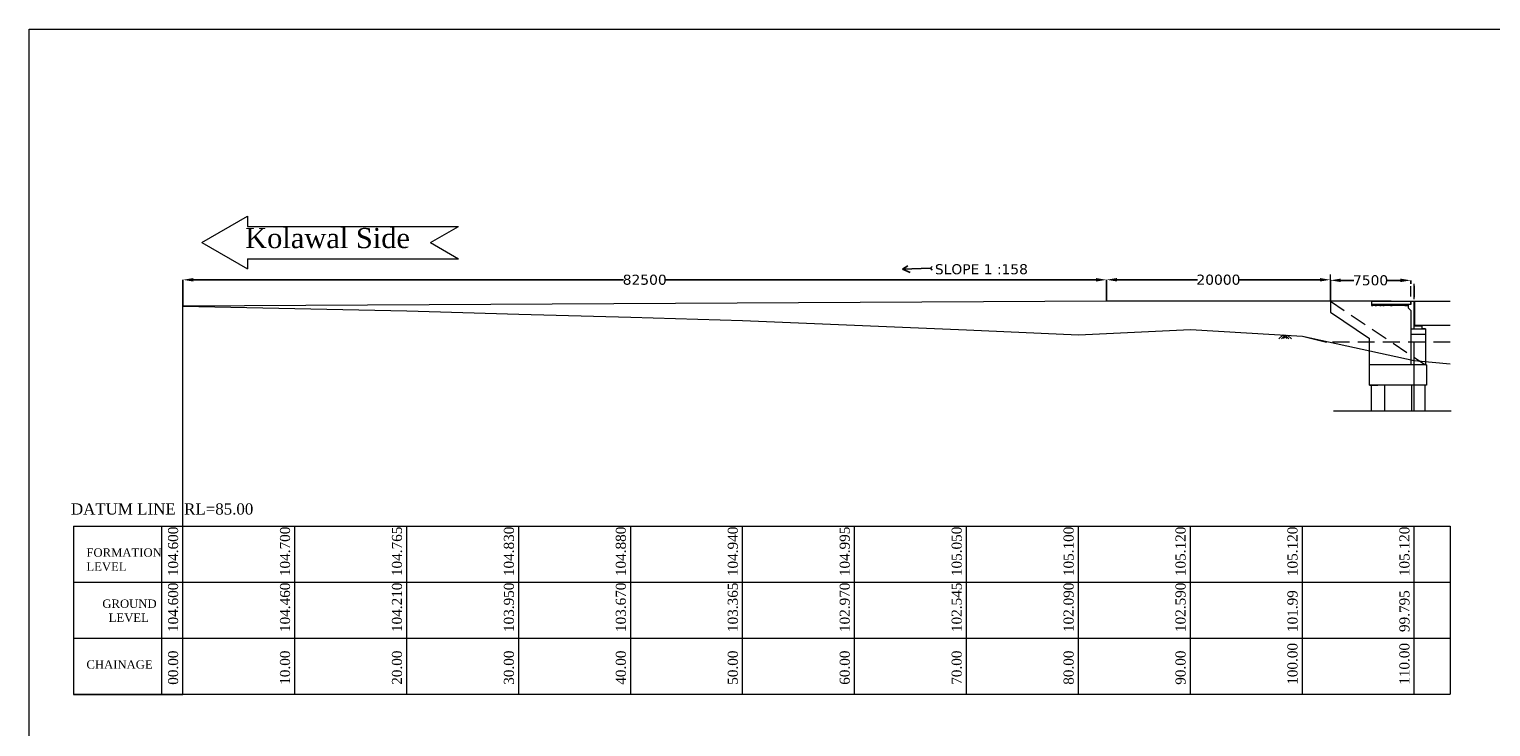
# Model space of a CAD drawing. Header units: millimetres. Extents: x -20950785 to 389010297, y -11535949 to 14056629.
# Tile 25 of 256: x 8343254 to 8473816, y -662681 to -600359. Entities that reach past the tile are written whole.
import ezdxf

# ---------------------------------------------------------------- set-up
doc = ezdxf.new("R2010")
doc.units = ezdxf.units.MM
doc.header["$LTSCALE"] = 60
doc.header["$MEASUREMENT"] = 0
doc.linetypes.add('HIDDEN', pattern=[0.375, 0.25, -0.125])
doc.styles.add('style1', font='txt.shx', dxfattribs={"height": 1})
doc.dimstyles.get("Standard").update_dxf_attribs({"dimtxt": 400, "dimasz": 215, "dimexe": 0.18, "dimexo": 0.0625, "dimgap": 0.09, "dimtad": 0, "dimtih": 1, "dimtoh": 1, "dimdec": 0, "dimzin": 4, "dimdsep": 46, "dimtxsty": 'Standard', "dimblk": 'OPEN90', "dimcen": 0, "dimadec": 0, "dimazin": 1, "dimtfac": 1, "dimtdec": 0, "dimtix": 1, "dimtofl": 0, "dimtmove": 0, "dimatfit": 3, "dimldrblk": 'OPEN30', "dimfxl": 1, "dimtolj": 1, "dimtzin": 0, "dimarcsym": 0})

# ---------------------------------------------------------------- blocks, each defined once
blk = doc.blocks.new('*D100')
at = {"color": 0, "lineweight": -2, "transparency": 16777216}
for p, q in [((8459486, -623779), (8459486, -622795)), ((8460421, -622795), (8461594, -622795)), ((8465741, -622795), (8464567, -622795)), ((8466676, -623108), (8466676, -622795))]:
    blk.add_line(p, q, dxfattribs=at)
for points in [[(8460421, -622639), (8460421, -622951), (8459486, -622795)], [(8465741, -622639), (8465741, -622951), (8466676, -622795)]]:
    blk.add_solid(points, dxfattribs=at)
at = {"layer": 'Defpoints', "color": 0, "lineweight": -2, "transparency": 16777216}
for p in [(8459486, -623779), (8466676, -622795), (8466676, -623108)]:
    blk.add_point(p, dxfattribs=at)
at = {"color": 0, "lineweight": 5, "transparency": 16777216, "insert": (8463081, -622795), "char_height": 500, "attachment_point": 5}
blk.add_mtext('\\A1;{\\fVerdana|b0|i0|c0|p34;\\H1.8x;7500}', dxfattribs=at)
blk = doc.blocks.new('*D136')
at = {"color": 0, "lineweight": -2, "transparency": 16777216}
for p, q in [((8439486, -624643), (8439486, -622743)), ((8440421, -622743), (8447608, -622743)), ((8458551, -622743), (8451364, -622743)), ((8459486, -624643), (8459486, -622743))]:
    blk.add_line(p, q, dxfattribs=at)
for points in [[(8440421, -622587), (8440421, -622899), (8439486, -622743)], [(8458551, -622587), (8458551, -622899), (8459486, -622743)]]:
    blk.add_solid(points, dxfattribs=at)
at = {"layer": 'Defpoints', "color": 0, "lineweight": -2, "transparency": 16777216}
for p in [(8439486, -622743), (8439486, -624643), (8459486, -624643)]:
    blk.add_point(p, dxfattribs=at)
at = {"color": 0, "lineweight": 5, "transparency": 16777216, "insert": (8449486, -622743), "char_height": 500, "attachment_point": 5}
blk.add_mtext('\\A1;{\\fVerdana|b0|i0|c0|p34;\\H1.8x;20000}', dxfattribs=at)
blk = doc.blocks.new('*D137')
at = {"color": 0, "lineweight": -2, "transparency": 16777216}
for p, q in [((8356986, -625092), (8356986, -622747)), ((8357921, -622747), (8396346, -622747)), ((8438551, -622747), (8400126, -622747)), ((8439486, -624643), (8439486, -622747))]:
    blk.add_line(p, q, dxfattribs=at)
for points in [[(8357921, -622591), (8357921, -622903), (8356986, -622747)], [(8438551, -622591), (8438551, -622903), (8439486, -622747)]]:
    blk.add_solid(points, dxfattribs=at)
at = {"layer": 'Defpoints', "color": 0, "lineweight": -2, "transparency": 16777216}
for p in [(8356986, -622747), (8356986, -625092), (8439486, -624643)]:
    blk.add_point(p, dxfattribs=at)
at = {"color": 0, "lineweight": 5, "transparency": 16777216, "insert": (8398236, -622747), "char_height": 500, "attachment_point": 5}
blk.add_mtext('\\A1;{\\fVerdana|b0|i0|c0|p34;\\H1.8x;82500}', dxfattribs=at)

msp = doc.modelspace()

# ---------------------------------------------------------------- hatches: boundary and pattern name
at = {"lineweight": 5}
h = msp.add_hatch(dxfattribs=at)
h.set_pattern_fill('AR-CONC', color=256, scale=50)
h.set_pattern_definition([(50, (7415284.6, -1340668.25), (358.63009, -31.37607), [37.5, -412.5]), (355, (7415284.6, -1340668.25), (-69.37567, 376.09607), [30, -330]), (100.451444, (7415314.5, -1340670.87), (289.25442, 344.72), [31.8701, -350.57106]), (46.1842, (7415284.6, -1340568.25), (533.62067, -82.75964), [56.25, -618.75]), (96.635635, (7415329.1, -1340575.15), (467.33097, 487.0593), [47.80517, -525.85688]), (351.184164, (7415284.6, -1340568.25), (467.33097, 487.0593), [45, -495]), (21, (7415334.6, -1340593.25), (298.453526, -201.309445), [37.5, -412.5]), (326, (7415334.6, -1340593.25), (121.65767, 362.57502), [30, -330]), (71.451445, (7415359.5, -1340610.03), (420.11119, 161.26558), [31.8701, -350.57106]), (37.5, (7415284.61, -1340668.25), (6.079928, 166.446927), [0, -326, 0, -335, 0, -331.25]), (7.5, (7415284.61, -1340668.25), (131.534769, 197.205856), [0, -191, 0, -318.5, 0, -126.25]), (327.5, (7415173.11, -1340668.25), (266.911218, -11.277436), [0, -125, 0, -390, 0, -517.5]), (317.5, (7415123.11, -1340668.25), (291.593085, 50.05249), [0, -162.5, 0, -259, 0, -367.5])])
h.paths.add_polyline_path([(8466435.68, -625043.12), (8466435.68, -624943.12), (8463175.68, -624943.12), (8463175.68, -625043.12)])
h = msp.add_hatch(color=256, dxfattribs=at)
h.dxf.hatch_style = 1
h.paths.add_polyline_path([(8467495.68, -626818.12), (8467175.68, -626818.12), (8467175.68, -626870.05), (8467495.68, -626870.05)])
h = msp.add_hatch(color=256, dxfattribs=at)
h.dxf.hatch_style = 1
h.paths.add_polyline_path([(8467495.68, -626818.18), (8467175.68, -626818.18), (8467175.68, -626870.12), (8467495.68, -626870.12)])

# ---------------------------------------------------------------- linework, layer by layer
for p, q in [((8343253.98, -600358.69), (8641735.75, -600358.69)), ((8343253.98, -793794.32), (8343253.98, -600358.69)), ((8358684.3, -619421.43), (8362754.13, -617071.72)), ((8362754.13, -617071.72), (8362754.13, -617981.43)), ((8362754.13, -617981.43), (8381600.87, -617981.43)), ((8379106.72, -619421.43), (8381600.87, -617981.43)), ((8358684.3, -619421.43), (8362754.13, -621771.15)), ((8379106.72, -619421.43), (8381600.87, -620861.43)), ((8362754.13, -620861.43), (8381600.87, -620861.43)), ((8362754.13, -620861.43), (8362754.13, -621771.15)), ((8459485.68, -623207.16), (8459485.68, -622267.16)), ((8466675.68, -624248.75), (8466675.68, -623308.75)), ((8466985.68, -624462.37), (8466985.68, -623103.87)), ((8466985.68, -623274.13), (8466985.68, -624290.63)), ((8439485.68, -624643.12), (8356976.21, -625092.18)), ((8356985.68, -654078.6), (8356985.68, -625092.38)), ((8356985.68, -625092.38), (8366985.68, -625303.18)), ((8366985.68, -625303.18), (8376985.68, -625528.97)), ((8459485.68, -624643.12), (8439485.68, -624643.12)), ((8463035.68, -624643.12), (8459485.68, -624643.12)), ((8459485.68, -624643.12), (8459485.68, -625643.12)), ((8464925.68, -624643.12), (8460925.68, -624643.12)), ((8463175.68, -624643.12), (8466675.68, -624643.12)), ((8463175.68, -624643.12), (8463175.68, -625043.12)), ((8466685.68, -624943.12), (8463175.68, -624943.12)), ((8466435.68, -625043.12), (8463175.68, -625043.12)), ((8466435.68, -624943.12), (8466435.68, -625243.12)), ((8466435.68, -624943.18), (8466435.68, -625243.18)), ((8466435.68, -625243.12), (8466685.68, -625493.12)), ((8466435.68, -625243.18), (8466685.68, -625493.18)), ((8466675.68, -624643.12), (8466675.68, -624943.12)), ((8466675.68, -624643.18), (8466675.68, -624943.18)), ((8466685.68, -624943.12), (8466685.68, -624643.12)), ((8466685.68, -624643.12), (8466985.68, -624643.12)), ((8466685.68, -624943.18), (8466685.68, -624643.18)), ((8466685.68, -624643.18), (8466985.68, -624643.18)), ((8466985.68, -626768.05), (8466985.68, -624643.12)), ((8466985.68, -624643.18), (8470187.16, -624643.17)), ((8466985.68, -626868.12), (8466985.68, -624643.18)), ((8467035.68, -626718.12), (8467035.68, -624643.12)), ((8467035.68, -626818.12), (8467035.68, -624643.18)), ((8376985.68, -625528.97), (8386985.68, -625813.18)), ((8386985.68, -625813.18), (8396985.68, -626093.18)), ((8396985.68, -626093.18), (8406985.68, -626373.18)), ((8406985.68, -626373.18), (8416985.68, -626793.18)), ((8459485.68, -625643.12), (8462985.68, -627996.26)), ((8466685.68, -625493.12), (8466685.68, -627018.05)), ((8466685.68, -625493.18), (8466685.68, -627018.12)), ((8416985.68, -626793.18), (8426985.68, -627218.18)), ((8426985.68, -627218.18), (8436985.68, -627673.18)), ((8436985.68, -627673.18), (8446985.68, -627173.18)), ((8446985.68, -627173.18), (8456985.68, -627773.18)), ((8455256.49, -627673.58), (8454894.13, -628027.54)), ((8455449.47, -627681.05), (8455107.88, -628014.72)), ((8455252.03, -627669.21), (8455593.61, -628002.88)), ((8455624.07, -627691.52), (8455305.33, -628002.88)), ((8455449.47, -627681.05), (8455791.05, -628014.72)), ((8455663.22, -627693.87), (8456004.81, -628027.54)), ((8456985.68, -627773.18), (8459147.2, -628318.18)), ((8462985.68, -631562.91), (8462985.68, -627996.26)), ((8466685.68, -626750.12), (8466685.68, -630357.91)), ((8466685.68, -627018.05), (8466685.68, -627518.05)), ((8466685.68, -627118.05), (8467985.68, -627118.05)), ((8466685.68, -627118.12), (8467985.68, -627118.12)), ((8466685.68, -627618.12), (8467985.68, -627618.12)), ((8466985.68, -626868.05), (8467175.68, -626868.05)), ((8466985.68, -627118.05), (8466985.68, -626868.05)), ((8466985.68, -626868.12), (8467175.68, -626868.12)), ((8466985.68, -627118.12), (8466985.68, -626868.12)), ((8466985.68, -627118.05), (8467335.68, -627118.05)), ((8466985.68, -627118.12), (8467335.68, -627118.12)), ((8470187.16, -626818.05), (8467035.68, -626818.05)), ((8467175.68, -626818.05), (8467175.68, -626870.05)), ((8467175.68, -626818.12), (8467175.68, -626870.12)), ((8467175.68, -626870.05), (8467495.68, -626870.05)), ((8467175.68, -626870.12), (8467495.68, -626870.12)), ((8467260.68, -626870.05), (8467495.68, -626870.05)), ((8467260.68, -626870.12), (8467495.68, -626870.12)), ((8467635.68, -626818.05), (8467335.68, -626818.05)), ((8467635.68, -626818.05), (8467335.68, -626818.05)), ((8467635.68, -626818.12), (8467335.68, -626818.12)), ((8467635.68, -626818.12), (8467335.68, -626818.12)), ((8467335.68, -627118.05), (8467685.68, -627118.05)), ((8467335.68, -627118.12), (8467685.68, -627118.12)), ((8467495.68, -626818.05), (8467495.68, -626870.05)), ((8467495.68, -626818.12), (8467495.68, -626870.12)), ((8467495.68, -626868.05), (8467685.68, -626868.05)), ((8467495.68, -626868.12), (8467685.68, -626868.12)), ((8467685.68, -627118.05), (8467685.68, -626868.05)), ((8467685.68, -627118.12), (8467685.68, -626868.12)), ((8467985.68, -627118.05), (8467735.68, -627118.05)), ((8467985.68, -627118.12), (8467735.68, -627118.12)), ((8467985.68, -627118.12), (8467985.68, -629042.12)), ((8467985.68, -627674.05), (8467985.68, -630357.91)), ((8466985.68, -634441.77), (8466985.68, -628318.18)), ((8467985.68, -628042.05), (8467985.68, -629042.05)), ((8462985.68, -632157.91), (8462985.68, -630357.91)), ((8468085.68, -630357.91), (8462985.68, -630357.91)), ((8466985.68, -629968.18), (8470187.16, -630253.11)), ((8468085.68, -630357.91), (8468085.68, -632157.91)), ((8468085.68, -632157.91), (8462985.68, -632157.91)), ((8462985.68, -632157.91), (8463735.68, -632157.91)), ((8463135.68, -632157.91), (8463135.68, -634441.77)), ((8464335.68, -632157.91), (8464335.68, -634441.77)), ((8466735.68, -632157.91), (8466735.68, -634441.77)), ((8468085.68, -632157.91), (8467335.68, -632157.91)), ((8467935.68, -632157.91), (8467935.68, -634441.77)), ((8459779.84, -634441.77), (8470290.17, -634441.77)), ((8347222.5, -644763.18), (8347222.5, -659791.17)), ((8347222.5, -644763.18), (8456985.68, -644763.18)), ((8347222.5, -644763.18), (8456985.68, -644763.18)), ((8347222.5, -644763.18), (8470187.16, -644763.18)), ((8355110.81, -659791.17), (8355110.81, -644763.18)), ((8356985.68, -644716.98), (8356985.68, -644692.38)), ((8356985.68, -644738.58), (8356985.68, -644716.98)), ((8356985.68, -644763.18), (8356985.68, -644738.58)), ((8356985.68, -659791.17), (8356985.68, -644763.18)), ((8366985.68, -644763.18), (8366985.68, -644738.72)), ((8366985.68, -659763.18), (8366985.68, -644763.18)), ((8376985.68, -644763.18), (8376985.68, -644738.97)), ((8376985.68, -659763.18), (8376985.68, -644763.18)), ((8386985.68, -659763.18), (8386985.68, -644763.18)), ((8396985.68, -659763.18), (8396985.68, -644763.18)), ((8406985.68, -659763.18), (8406985.68, -644763.18)), ((8416985.68, -659763.18), (8416985.68, -644763.18)), ((8426985.68, -659763.18), (8426985.68, -644763.18)), ((8436985.68, -659763.18), (8436985.68, -644763.18)), ((8446985.68, -659763.18), (8446985.68, -644763.18)), ((8456985.68, -659763.18), (8456985.68, -644763.18)), ((8466985.68, -659791.17), (8466985.68, -644763.18)), ((8470187.16, -644763.18), (8470187.16, -659763.18)), ((8347222.5, -649763.18), (8456985.68, -649763.18)), ((8347222.5, -649763.18), (8470187.16, -649763.18)), ((8347222.5, -654763.18), (8446985.68, -654763.18)), ((8347222.5, -654763.18), (8456985.68, -654763.18)), ((8347222.5, -654763.18), (8470187.16, -654763.18)), ((8347222.5, -659763.18), (8446985.68, -659763.18)), ((8347222.5, -659763.18), (8456985.68, -659763.18)), ((8347222.5, -659763.18), (8470187.16, -659763.18)), ((8347222.5, -659791.17), (8356985.68, -659791.17))]:
    msp.add_line(p, q, dxfattribs=at)
at = {"color": 7, "linetype": 'ByBlock', "lineweight": -2, "ltscale": 2, "true_color": 0xffffff}
for p, q in [((8421260.46, -621803.31), (8421746.92, -621492.23)), ((8423752.27, -621702.75), (8421260.46, -621803.31)), ((8421260.46, -621803.31), (8421940.05, -622104.98)), ((8423752.27, -621702.75), (8423917.78, -621565.54)), ((8423752.27, -621702.75), (8423901.04, -621882.19))]:
    msp.add_line(p, q, dxfattribs=at)
at = {"linetype": 'HIDDEN', "lineweight": 5, "ltscale": 100}
for p, q in [((8459485.68, -624643.12), (8467985.68, -630357.91)), ((8470187.16, -628318.18), (8459147.2, -628318.18))]:
    msp.add_line(p, q, dxfattribs=at)
at = {"linetype": 'ByBlock', "lineweight": -2, "ltscale": 2}
msp.add_line((8355110.81, -659763.18), (8355110.81, -659791.17), dxfattribs=at)
at = {"lineweight": 5}
msp.add_lwpolyline([(8456985.68, -627773.18), (8466985.68, -629968.18)], dxfattribs=at)

# ---------------------------------------------------------------- texts
at = {"lineweight": 5, "insert": (8362543.81, -618115), "char_height": 1800, "attachment_point": 1, "style": 'style1'}
msp.add_mtext('{\\fTimes New Roman|b0|i0|c0|p18;Kolawal Side }', dxfattribs=at)
at = {"color": 7, "linetype": 'ByBlock', "lineweight": -2, "ltscale": 2, "true_color": 0xffffff, "insert": (8424158.26, -621808.51), "char_height": 900, "attachment_point": 4}
msp.add_mtext('{\\fVerdana|b0|i0|c0|p34;\\C256;SLOPE 1 :158}', dxfattribs=at)
at = {"lineweight": 5, "attachment_point": 1}
for s, insert, char_height in [('{\\fTimes New Roman|b0|i0|c0|p18;DATUM LINE  RL=85.00}', (8346980.5, -642722.2, -25000), 1000), ('{\\fTimes New Roman|b0|i0|c0|p18;GROUND\\P  LEVEL}', (8349788.22, -651309.14), 750), ('{\\fTimes New Roman|b0|i0|c0|p18;CHAINAGE}', (8348363.83, -656740.01), 750)]:
    msp.add_mtext(s, dxfattribs=dict(at, insert=insert, char_height=char_height))
at = {"lineweight": 5, "char_height": 900, "attachment_point": 1, "rotation": 90}
for s, insert in [('{\\fTimes New Roman|b0|i0|c0|p18;104.600}', (8355652.47, -649217.85)), ('{\\fTimes New Roman|b0|i0|c0|p18;104.700}', (8365652.47, -649217.85)), ('{\\fTimes New Roman|b0|i0|c0|p18;104.765}', (8375652.47, -649217.85)), ('{\\fTimes New Roman|b0|i0|c0|p18;104.830}', (8385652.47, -649217.85)), ('{\\fTimes New Roman|b0|i0|c0|p18;104.880}', (8395652.47, -649217.85)), ('{\\fTimes New Roman|b0|i0|c0|p18;104.940}', (8405652.47, -649217.85)), ('{\\fTimes New Roman|b0|i0|c0|p18;104.995}', (8415652.47, -649217.85)), ('{\\fTimes New Roman|b0|i0|c0|p18;105.050}', (8425652.47, -649217.85)), ('{\\fTimes New Roman|b0|i0|c0|p18;105.100}', (8435652.47, -649217.85)), ('{\\fTimes New Roman|b0|i0|c0|p18;105.120}', (8445652.47, -649217.85)), ('{\\fTimes New Roman|b0|i0|c0|p18;105.120}', (8455652.47, -649217.85)), ('{\\fTimes New Roman|b0|i0|c0|p18;105.120}', (8465652.47, -649217.85)), ('{\\fTimes New Roman|b0|i0|c0|p18;104.600}', (8355652.47, -654217.85)), ('{\\fTimes New Roman|b0|i0|c0|p18;104.210}', (8375652.47, -654217.85)), ('{\\fTimes New Roman|b0|i0|c0|p18;103.950}', (8385652.47, -654217.85)), ('{\\fTimes New Roman|b0|i0|c0|p18;103.670}', (8395652.47, -654217.85)), ('{\\fTimes New Roman|b0|i0|c0|p18;103.365}', (8405652.47, -654217.85)), ('{\\fTimes New Roman|b0|i0|c0|p18;102.970}', (8415652.47, -654217.85)), ('{\\fTimes New Roman|b0|i0|c0|p18;102.545}', (8425652.47, -654217.85)), ('{\\fTimes New Roman|b0|i0|c0|p18;102.090}', (8435652.47, -654217.85)), ('{\\fTimes New Roman|b0|i0|c0|p18;102.590}', (8445652.47, -654217.85)), ('{\\fTimes New Roman|b0|i0|c0|p18;101.99}', (8455652.47, -654217.85)), ('{\\fTimes New Roman|b0|i0|c0|p18;99.795}', (8465652.47, -654217.85)), ('{\\fTimes New Roman|b0|i0|c0|p18;100.00}', (8455652.47, -658928.44)), ('{\\fTimes New Roman|b0|i0|c0|p18;110.00}', (8465652.47, -658928.44)), ('{\\fTimes New Roman|b0|i0|c0|p18;00.00}', (8355652.47, -658928.44)), ('{\\fTimes New Roman|b0|i0|c0|p18;10.00}', (8365652.47, -658928.44)), ('{\\fTimes New Roman|b0|i0|c0|p18;20.00}', (8375652.47, -658928.44)), ('{\\fTimes New Roman|b0|i0|c0|p18;30.00}', (8385652.47, -658928.44)), ('{\\fTimes New Roman|b0|i0|c0|p18;40.00}', (8395652.47, -658928.44)), ('{\\fTimes New Roman|b0|i0|c0|p18;50.00}', (8405652.47, -658928.44)), ('{\\fTimes New Roman|b0|i0|c0|p18;60.00}', (8415652.47, -658928.44)), ('{\\fTimes New Roman|b0|i0|c0|p18;70.00}', (8425652.47, -658928.44)), ('{\\fTimes New Roman|b0|i0|c0|p18;80.00}', (8435652.47, -658928.44)), ('{\\fTimes New Roman|b0|i0|c0|p18;90.00}', (8445652.47, -658928.44))]:
    msp.add_mtext(s, dxfattribs=dict(at, insert=insert))
at = {"lineweight": 5, "insert": (8348363.83, -646740.01), "char_height": 750, "width": 5624.1, "attachment_point": 1}
msp.add_mtext('{\\fTimes New Roman|b0|i0|c0|p18;FORMATION LEVEL}', dxfattribs=at)
at = {"lineweight": 5, "insert": (8365652.47, -654217.85), "char_height": 900, "width": 3445.6227, "attachment_point": 1, "rotation": 90}
msp.add_mtext('{\\fTimes New Roman|b0|i0|c0|p18;104.460}', dxfattribs=at)

# ---------------------------------------------------------------- dimensions: what is measured, and where the dimension line sits
at = {"lineweight": 5}
for base, p1, p2, picture, middle in [((8356985.68, -622747.24), (8439485.68, -624643.12), (8356985.68, -625092.38), '*D137', (8398235.68, -622747.24)), ((8439485.68, -622743.09), (8459485.68, -624643.12), (8439485.68, -624643.12), '*D136', (8449485.68, -622743.09))]:
    dim = msp.add_linear_dim(base=base, p1=p1, p2=p2, text='{\\fVerdana|b0|i0|c0|p34;\\H1.8x;<>}', dimstyle='Standard', override={"dimtxt": 500, "dimasz": 935, "dimfxl": 300}, dxfattribs=at)
    dim.commit()
    dim.dimension.update_dxf_attribs({"geometry": picture, "text_midpoint": middle})
dim = msp.add_linear_dim(base=(8466675.68, -622794.83), p1=(8459485.68, -623778.75), p2=(8466675.68, -623107.75), text='{\\fVerdana|b0|i0|c0|p34;\\H1.8x;7500}', dimstyle='Standard', override={"dimtxt": 500, "dimasz": 935, "dimfxl": 300}, dxfattribs=at)
dim.commit()
dim.dimension.update_dxf_attribs({"geometry": '*D100', "text_midpoint": (8463080.68, -622794.83), "dimtype": 160})

doc.saveas('drawing.dxf')
